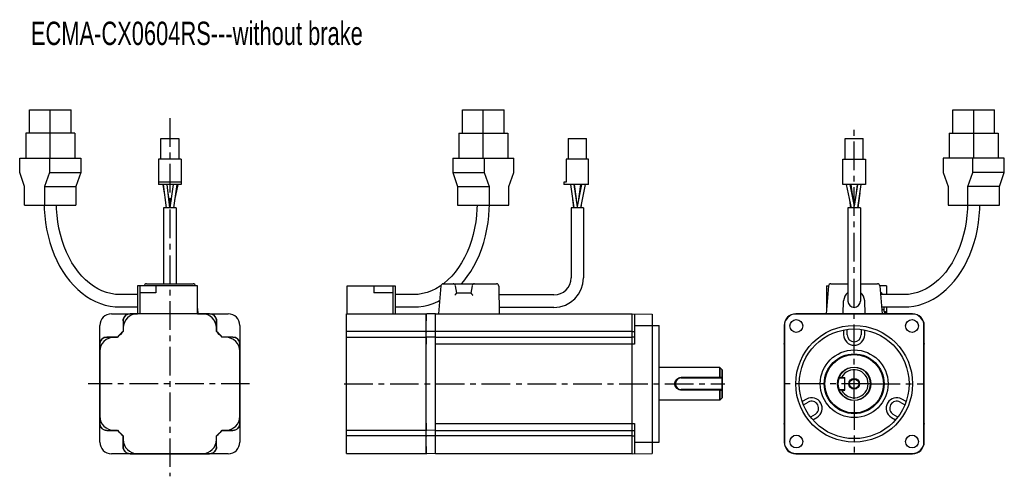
# Model space of a CAD drawing. Header units: millimetres. Extents: x 64 to 485, y 172 to 368.
import ezdxf

# ---------------------------------------------------------------- set-up
doc = ezdxf.new("R2010")
doc.units = ezdxf.units.MM
doc.header["$LTSCALE"] = 32.67
doc.linetypes.add('CENTER', pattern=[0.6, 0.375, -0.075, 0.075, -0.075])
doc.layers.get('0').update_dxf_attribs({"linetype": 'CONTINUOUS'})
for name, color, linetype in [('3_ALL_AXES', 7, 'CONTINUOUS'), ('7_ALL_FEATURES', 7, 'CONTINUOUS'), ('ECMA-CX0604XS-WITHOUT-BDXF_TEXT', 7, 'CONTINUOUS'), ('ENCODER_CABLDXF_CONTINUOUS_LINE', 7, 'CONTINUOUS'), ('POWER_CABLE_DXF_CONTINUOUS_LINE', 7, 'CONTINUOUS'), ('REAR_COVER_FDXF_CONTINUOUS_LINE', 7, 'CONTINUOUS')]:
    doc.layers.add(name, color=color, linetype=linetype)
doc.styles.get("Standard").update_dxf_attribs({"font": 'txt', "width": 0.7})

msp = doc.modelspace()

# ---------------------------------------------------------------- linework, layer by layer
at = {"color": 7, "linetype": 'Continuous'}
for p, q in [((326.97, 236.59), (337.47, 236.59)), ((337.47, 186.59), (337.47, 236.59)), ((326.97, 228.59), (241.77, 228.6)), ((344.27, 218.59), (337.47, 218.59)), ((363.47, 218.59), (337.47, 218.59)), ((363.47, 218.59), (337.47, 218.59)), ((364.47, 217.59), (363.47, 218.59)), ((364.47, 217.59), (363.47, 218.59)), ((363.47, 214.27), (363.47, 218.59)), ((364.47, 217.59), (364.47, 206.23)), ((364.47, 205.59), (364.47, 217.59)), ((364.47, 205.59), (364.47, 216.95)), ((346.97, 214.27), (363.47, 214.27)), ((346.97, 214.09), (346.97, 214.27)), ((346.97, 214.09), (364.27, 214.09)), ((363.81, 214.28), (363.47, 214.28)), ((364.47, 214.29), (364.27, 214.09)), ((346.97, 209.09), (364.27, 209.09)), ((346.97, 209.09), (346.97, 208.9)), ((363.47, 208.9), (346.97, 208.9)), ((363.47, 204.59), (363.47, 208.9)), ((364.27, 209.09), (364.47, 208.89)), ((363.47, 204.59), (337.47, 204.59)), ((363.47, 204.59), (337.47, 204.59)), ((364.47, 205.59), (363.47, 204.59)), ((364.47, 205.59), (363.47, 204.59)), ((241.77, 194.6), (326.97, 194.59)), ((326.97, 186.59), (337.47, 186.59))]:
    msp.add_line(p, q, dxfattribs=at)
for centre, radius in [((396.22, 236.34), 2.75), ((420.97, 211.59), 25), ((445.72, 236.34), 2.75), ((396.22, 186.84), 2.75), ((445.72, 186.84), 2.75)]:
    msp.add_circle(centre, radius, dxfattribs=at)
for centre, radius, start, end in [((346.99, 211.59), 2.72, 172.2064, 188.417), ((346.97, 211.59), 2.5, 90, 270), ((346.96, 211.87), 2.4, 89.6239, 90.2397)]:
    msp.add_arc(centre, radius, start, end, dxfattribs=at)
for points, knots in [([(344.3, 211.96), (344.34, 212.27), (344.54, 212.89), (345.15, 213.65), (345.98, 214.15), (346.62, 214.27), (346.95, 214.28)], [0, 0, 0, 0, 0.250939, 0.499248, 0.748031, 1, 1, 1, 1]), ([(346.97, 208.9), (346.65, 208.9), (346.01, 209.02), (345.31, 209.43), (344.86, 209.88), (344.5, 210.41), (344.35, 210.87), (344.3, 211.19)], [0, 0, 0, 0, 0.251695, 0.500282, 0.624646, 0.749331, 1, 1, 1, 1]), ([(363.8, 208.9), (363.91, 208.9), (364.13, 208.89), (364.36, 208.89), (364.47, 208.89)], [0, 0, 0, 0, 0.501703, 1, 1, 1, 1])]:
    msp.add_open_spline(points, degree=3, knots=knots, dxfattribs=at)
for points in [[(363.38, 214.09), (363.41, 214.15), (363.44, 214.21), (363.47, 214.27)], [(364.15, 214.28), (364.04, 214.28), (363.92, 214.28), (363.81, 214.28)], [(364.47, 214.28), (364.36, 214.28), (364.26, 214.28), (364.15, 214.28)], [(363.38, 209.09), (363.41, 209.03), (363.44, 208.97), (363.47, 208.9)], [(363.47, 208.9), (363.58, 208.9), (363.69, 208.9), (363.8, 208.9)]]:
    msp.add_open_spline(points, degree=3, dxfattribs=at)
at = {"layer": '3_ALL_AXES', "color": 7, "linetype": 'Continuous'}
for p, q in [((363.47, 218.59), (337.47, 218.59)), ((363.47, 204.59), (337.47, 204.59))]:
    msp.add_line(p, q, dxfattribs=at)
at = {"layer": '3_ALL_AXES', "color": 2, "linetype": 'CENTER'}
msp.add_line((202.77, 211.59), (365.62, 211.59), dxfattribs=at)
at = {"layer": '3_ALL_AXES', "color": 7, "linetype": 'Continuous'}
for radius in [12.79, 12.5]:
    msp.add_circle((420.97, 211.59), radius, dxfattribs=at)
at = {"layer": '7_ALL_FEATURES', "color": 2, "linetype": 'CENTER'}
for p, q in [((128.16, 325.4), (128.16, 171.94)), ((420.97, 205.15), (420.97, 320.4)), ((162.31, 211.59), (93.17, 211.59)), ((427.86, 211.59), (391.49, 211.59)), ((428.39, 211.59), (450.45, 211.59)), ((420.97, 204.16), (420.97, 182.11))]:
    msp.add_line(p, q, dxfattribs=at)
at = {"layer": '7_ALL_FEATURES', "color": 7, "linetype": 'Continuous'}
for p, q in [((103.16, 241.57), (110.85, 241.57)), ((114.3, 241.59), (111.16, 241.59)), ((111.16, 241.59), (114.3, 241.59)), ((145.16, 241.59), (139.96, 241.59)), ((139.96, 241.59), (145.16, 241.59)), ((145.46, 241.57), (153.16, 241.57)), ((237.77, 237.38), (237.77, 241.22)), ((241.77, 241.59), (238.07, 241.52)), ((241.77, 181.59), (241.77, 241.59)), ((241.77, 181.59), (241.77, 241.59)), ((241.77, 241.59), (325.97, 241.59)), ((325.97, 241.59), (334.47, 241.44)), ((325.97, 181.59), (325.97, 241.59)), ((325.97, 231.59), (325.97, 241.58)), ((326.97, 241.57), (326.97, 228.59)), ((334.47, 241.44), (334.47, 181.74)), ((403.97, 241.57), (395.97, 241.57)), ((445.97, 241.44), (395.97, 241.44)), ((437.97, 241.59), (403.97, 241.59)), ((437.95, 241.59), (403.99, 241.59)), ((445.97, 241.57), (437.97, 241.57)), ((98.18, 228.89), (98.18, 236.59)), ((108.16, 238.59), (108.16, 233.95)), ((108.16, 238.59), (108.16, 233.95)), ((148.16, 238.59), (148.16, 233.95)), ((148.16, 233.95), (148.16, 238.59)), ((158.14, 236.59), (158.14, 228.89)), ((390.99, 236.59), (390.99, 228.59)), ((391.12, 236.59), (391.12, 186.59)), ((450.82, 186.59), (450.82, 236.59)), ((450.95, 228.59), (450.95, 236.59)), ((203.77, 231.52), (203.77, 233.93)), ((237.77, 233.93), (203.77, 233.93)), ((237.77, 231.52), (237.77, 233.93)), ((241.77, 233.95), (238.07, 233.92)), ((325.97, 233.95), (241.77, 233.95)), ((325.97, 233.94), (326.97, 233.95)), ((416.47, 234.65), (416.47, 232.59)), ((417.97, 232.59), (417.97, 234.9)), ((423.97, 234.9), (423.97, 232.59)), ((425.47, 232.59), (425.47, 234.65)), ((98.16, 228.59), (98.16, 194.59)), ((98.16, 194.59), (98.16, 228.59)), ((105.8, 231.59), (101.16, 231.59)), ((101.16, 231.59), (105.8, 231.59)), ((155.16, 231.59), (150.52, 231.59)), ((155.16, 231.59), (150.52, 231.59)), ((158.16, 228.59), (158.16, 194.59)), ((158.16, 194.59), (158.16, 228.59)), ((237.77, 227.38), (237.77, 231.22)), ((241.77, 231.59), (238.07, 231.52)), ((241.77, 231.59), (325.97, 231.59)), ((326.97, 231.59), (325.97, 231.57)), ((325.97, 191.77), (325.97, 231.4)), ((390.97, 228.59), (390.97, 194.59)), ((390.97, 228.57), (390.97, 194.61)), ((450.97, 194.59), (450.97, 228.59)), ((450.97, 194.61), (450.97, 228.57)), ((337.47, 204.59), (337.47, 218.59)), ((363.47, 218.59), (363.47, 214.27)), ((364.47, 217.59), (363.47, 218.59)), ((364.47, 205.59), (364.47, 217.59)), ((364.47, 216.95), (364.47, 205.59)), ((363.47, 214.27), (346.97, 214.27)), ((346.97, 214.09), (364.27, 214.09)), ((363.38, 214.09), (363.47, 214.27)), ((364.47, 214.29), (364.27, 214.09)), ((414.63, 214.09), (414.5, 214.27)), ((414.63, 214.09), (416.97, 214.09)), ((415.61, 214.29), (415.59, 214.09)), ((415.61, 214.29), (416.97, 214.29)), ((416.97, 208.89), (416.97, 214.29)), ((364.27, 209.09), (346.97, 209.09)), ((363.47, 208.9), (346.97, 208.9)), ((363.38, 209.09), (363.47, 208.9)), ((363.47, 208.9), (363.47, 204.59)), ((364.47, 208.89), (364.27, 209.09)), ((414.63, 209.09), (414.5, 208.9)), ((414.63, 209.09), (416.97, 209.09)), ((415.61, 208.89), (415.59, 209.09)), ((415.61, 208.89), (416.97, 208.89)), ((364.47, 205.59), (363.47, 204.59)), ((364.47, 205.59), (363.47, 204.59)), ((400.53, 204.99), (398.74, 203.95)), ((399.28, 202.53), (401.28, 203.69)), ((440.66, 203.69), (442.65, 202.53)), ((443.19, 203.95), (441.41, 204.99)), ((404.28, 198.49), (402.28, 197.34)), ((439.65, 197.34), (437.66, 198.49)), ((98.18, 186.59), (98.18, 194.28)), ((158.14, 194.28), (158.14, 186.59)), ((237.77, 191.95), (237.77, 195.8)), ((326.97, 194.59), (326.97, 181.61)), ((390.99, 194.59), (390.99, 186.59)), ((403.24, 196.16), (405.03, 197.19)), ((436.91, 197.19), (438.69, 196.16)), ((450.95, 186.59), (450.95, 194.59)), ((101.16, 191.59), (105.8, 191.59)), ((101.16, 191.59), (105.8, 191.59)), ((155.16, 191.59), (150.52, 191.59)), ((150.52, 191.59), (155.16, 191.59)), ((203.77, 189.25), (203.77, 191.65)), ((237.77, 189.25), (237.77, 191.65)), ((241.77, 191.59), (238.07, 191.65)), ((241.77, 191.59), (325.97, 191.59)), ((325.97, 191.61), (326.97, 191.59)), ((325.97, 181.59), (325.97, 191.59)), ((108.16, 189.23), (108.16, 184.59)), ((108.16, 184.59), (108.16, 189.23)), ((148.16, 184.59), (148.16, 189.23)), ((148.16, 184.59), (148.16, 189.23)), ((237.77, 189.25), (203.77, 189.25)), ((237.77, 181.95), (237.77, 185.8)), ((241.77, 189.23), (238.07, 189.26)), ((325.97, 189.23), (241.77, 189.23)), ((325.97, 189.24), (326.97, 189.23)), ((110.85, 181.61), (103.16, 181.61)), ((145.16, 181.59), (111.16, 181.59)), ((111.16, 181.59), (145.16, 181.59)), ((153.16, 181.61), (145.46, 181.61)), ((241.77, 181.59), (238.07, 181.65)), ((325.97, 181.59), (241.77, 181.59)), ((325.97, 181.59), (334.47, 181.74)), ((395.97, 181.74), (445.97, 181.74)), ((395.97, 181.61), (403.97, 181.61)), ((403.97, 181.59), (437.97, 181.59)), ((403.99, 181.59), (437.95, 181.59)), ((437.97, 181.61), (445.97, 181.61))]:
    msp.add_line(p, q, dxfattribs=at)
for radius in [23.5, 14.5, 7.15, 2.29, 2]:
    msp.add_circle((420.97, 211.59), radius, dxfattribs=at)
for centre, radius, start, end in [((103.16, 236.59), 4.98, 90, 180), ((111.16, 238.59), 3, 90, 180), ((145.16, 238.59), 3, 0, 90), ((153.16, 236.59), 4.98, 0, 90), ((238.07, 241.22), 0.3, 91, 180), ((395.97, 236.59), 4.98, 90, 180), ((395.97, 236.59), 4.85, 90, 180), ((403.97, 238.59), 3, 90, 96.527), ((437.97, 238.59), 3, 83.473, 90), ((445.97, 236.59), 4.98, 0, 90), ((445.97, 236.59), 4.85, 0, 90), ((128.16, 211.59), 30, 131.8103, 138.1897), ((128.16, 211.59), 30, 131.8103, 138.1897), ((128.16, 211.59), 29.94, 131.7462, 138.2538), ((128.16, 211.59), 29.94, 41.7462, 48.2538), ((128.16, 211.59), 30, 41.8103, 48.1897), ((128.16, 211.59), 30, 41.8103, 48.1897), ((420.97, 232.59), 4.5, 180, 360), ((420.97, 232.59), 3, 180, 360), ((101.16, 228.59), 3, 90, 180), ((155.16, 228.59), 3, 0, 90), ((238.07, 231.22), 0.3, 91, 180), ((393.97, 228.59), 3, 173.473, 180), ((447.97, 228.59), 3, 0, 6.527), ((420.97, 211.59), 7, 157.5773, 157.4475), ((420.97, 211.59), 6, 206.7515, 153.2485), ((346.97, 211.59), 2.5, 90, 270), ((402.78, 201.09), 4.5, 300, 120), ((402.78, 201.09), 3, 300, 120), ((439.16, 201.09), 4.5, 60, 240), ((439.16, 201.09), 3, 60, 240), ((101.16, 194.59), 3, 180, 270), ((155.16, 194.59), 3, 270, 360), ((393.97, 194.59), 3, 180, 186.527), ((447.97, 194.59), 3, 353.473, 360), ((128.16, 211.59), 30, 221.8103, 228.1897), ((128.16, 211.59), 30, 221.8103, 228.1897), ((128.16, 211.59), 29.94, 221.7462, 228.2538), ((128.16, 211.59), 29.94, 311.7462, 318.2538), ((128.16, 211.59), 30, 311.8103, 318.1897), ((128.16, 211.59), 30, 311.8103, 318.1897), ((238.07, 191.95), 0.3, 180, 269), ((103.16, 186.59), 4.98, 180, 270), ((153.16, 186.59), 4.98, 270, 360), ((395.97, 186.59), 4.98, 180, 270), ((395.97, 186.59), 4.85, 180, 270), ((445.97, 186.59), 4.98, 270, 360), ((445.97, 186.59), 4.85, 270, 360), ((111.16, 184.59), 3, 180, 270), ((145.16, 184.59), 3, 270, 360), ((238.07, 181.95), 0.3, 180, 269), ((403.97, 184.59), 3, 263.473, 270), ((437.97, 184.59), 3, 270, 276.527)]:
    msp.add_arc(centre, radius, start, end, dxfattribs=at)
for points, start_tangent, end_tangent in [([(108.18, 238.96), (108.23, 239.26), (108.46, 239.89), (108.81, 240.46), (109.29, 240.93), (109.86, 241.29), (110.49, 241.51), (110.79, 241.57)], (0.123891, 0.992296), (0.992296, 0.123891)), ([(110.79, 241.57), (111.16, 241.59)], (0.992296, 0.123891), (1, 0)), ([(145.16, 241.59), (145.53, 241.57)], (1, 0), (0.992296, -0.123891)), ([(145.53, 241.57), (145.83, 241.51), (146.46, 241.29), (147.03, 240.93), (147.5, 240.46), (147.86, 239.89), (148.08, 239.26), (148.14, 238.96)], (0.992296, -0.123891), (0.123891, -0.992296)), ([(403.68, 241.57), (403.86, 241.59)], (0.994806, 0.101791), (0.999098, 0.042464)), ([(403.86, 241.59), (403.97, 241.59)], (0.999098, 0.042464), (0.999981, 0.00618)), ([(403.97, 241.59), (403.99, 241.59)], (0.999981, 0.00618), (1, 0)), ([(437.95, 241.59), (437.97, 241.59)], (1, 0), (0.999981, -0.00618)), ([(437.97, 241.59), (438.08, 241.59)], (0.999981, -0.00618), (0.999098, -0.042464)), ([(438.08, 241.59), (438.26, 241.57)], (0.999098, -0.042464), (0.994806, -0.101791)), ([(108.16, 238.59), (108.18, 238.96)], (0, 1), (0.123891, 0.992296)), ([(148.14, 238.96), (148.16, 238.59)], (0.123891, -0.992296), (0, -1)), ([(108.16, 233.95), (108.19, 233.93), (108.22, 233.92)], (0.912871, -0.408248), (0.912724, -0.408577)), ([(148.16, 233.95), (148.13, 233.93), (148.1, 233.92)], (-0.912871, -0.408248), (-0.912724, -0.408577)), ([(237.77, 233.79), (237.8, 233.84), (237.86, 233.88)], (0, 1), (0.921645, 0.388035)), ([(237.86, 233.88), (237.96, 233.91), (238.07, 233.92)], (0.921645, 0.388035), (0.999969, 0.007816)), ([(98.16, 228.59), (98.18, 228.96)], (0, 1), (0.123891, 0.992296)), ([(98.18, 228.96), (98.23, 229.26), (98.46, 229.89), (98.81, 230.46), (99.29, 230.93), (99.86, 231.29), (100.49, 231.51), (100.79, 231.57)], (0.123891, 0.992296), (0.992296, 0.123891)), ([(100.79, 231.57), (101.16, 231.59)], (0.992296, 0.123891), (1, 0)), ([(105.8, 231.59), (105.81, 231.56), (105.82, 231.53)], (0.408248, -0.912871), (0.408577, -0.912724)), ([(150.52, 231.59), (150.5, 231.56), (150.49, 231.53)], (-0.408248, -0.912871), (-0.408577, -0.912724)), ([(155.16, 231.59), (155.53, 231.57)], (1, 0), (0.992296, -0.123891)), ([(155.53, 231.57), (155.83, 231.51), (156.46, 231.29), (157.03, 230.93), (157.5, 230.46), (157.86, 229.89), (158.08, 229.26), (158.14, 228.96)], (0.992296, -0.123891), (0.123891, -0.992296)), ([(158.14, 228.96), (158.16, 228.59)], (0.123891, -0.992296), (0, -1)), ([(390.97, 228.7), (390.98, 228.87)], (0.042464, 0.999098), (0.101791, 0.994806)), ([(390.97, 228.59), (390.97, 228.7)], (0.00618, 0.999981), (0.042464, 0.999098)), ([(390.97, 228.57), (390.97, 228.59)], (0, 1), (0.00618, 0.999981)), ([(450.95, 228.87), (450.97, 228.7)], (0.101791, -0.994806), (0.042464, -0.999098)), ([(450.97, 228.7), (450.97, 228.59)], (0.042464, -0.999098), (0.00618, -0.999981)), ([(450.97, 228.59), (450.97, 228.57)], (0.00618, -0.999981), (0, -1)), ([(346.69, 208.92), (346.41, 208.96), (345.87, 209.13), (345.38, 209.41), (344.96, 209.79), (344.63, 210.25), (344.4, 210.76), (344.29, 211.3), (344.29, 211.86), (344.4, 212.42), (344.63, 212.93), (344.96, 213.38), (345.38, 213.76), (345.87, 214.04), (346.41, 214.22), (346.69, 214.26)], (-0.99457, 0.104069), (0.994503, 0.104711)), ([(346.69, 214.26), (346.97, 214.27)], (0.994503, 0.104711), (0.999955, -0.009513)), ([(363.47, 214.28), (363.59, 214.28), (363.81, 214.28), (364.15, 214.28), (364.36, 214.28), (364.42, 214.28)], (0.999998, -0.002184), (0.999994, -0.00341)), ([(364.42, 214.28), (364.47, 214.28)], (0.999994, -0.00341), (0.999994, -0.003503)), ([(414.55, 209.31), (414.46, 209.59), (414.37, 209.94), (414.28, 210.37), (414.21, 210.84), (414.17, 211.33), (414.17, 211.84), (414.21, 212.33), (414.28, 212.81), (414.37, 213.23), (414.46, 213.59), (414.55, 213.86)], (-0.173275, 0.984874), (0.17376, 0.984788)), ([(414.51, 214.28), (414.63, 214.28), (414.88, 214.28), (415.25, 214.28), (415.49, 214.28), (415.59, 214.28)], (0.999998, -0.002018), (0.999995, -0.003115)), ([(414.55, 213.86), (414.61, 214.03), (414.63, 214.09)], (0.17376, 0.984788), (-0.999983, -0.005801)), ([(415.59, 214.28), (415.61, 214.28)], (0.999995, -0.003115), (0.999995, -0.003137)), ([(346.97, 208.9), (346.69, 208.92)], (-0.99993, -0.011815), (-0.99457, 0.104069)), ([(364.26, 208.9), (364.15, 208.9), (363.81, 208.9), (363.59, 208.9), (363.47, 208.9)], (-0.999995, -0.003145), (-0.999998, -0.002184)), ([(364.47, 208.9), (364.36, 208.9), (364.26, 208.9)], (-0.999994, -0.003503), (-0.999995, -0.003145)), ([(415.37, 208.9), (415.25, 208.9), (414.88, 208.9), (414.63, 208.9), (414.51, 208.9)], (-0.999996, -0.002839), (-0.999998, -0.002018)), ([(414.57, 209.21), (414.55, 209.31)], (-0.371059, 0.928609), (-0.173275, 0.984874)), ([(414.63, 209.09), (414.61, 209.14), (414.57, 209.21)], (0.999979, -0.006526), (-0.371059, 0.928609)), ([(415.43, 208.9), (415.37, 208.9)], (-0.999996, -0.002911), (-0.999996, -0.002839)), ([(415.61, 208.9), (415.49, 208.9), (415.43, 208.9)], (-0.999995, -0.003137), (-0.999996, -0.002911)), ([(98.18, 194.22), (98.16, 194.59)], (-0.123891, 0.992296), (0, 1)), ([(100.79, 191.61), (100.49, 191.66), (99.86, 191.89), (99.29, 192.24), (98.81, 192.72), (98.46, 193.29), (98.23, 193.92), (98.18, 194.22)], (-0.992296, 0.123891), (-0.123891, 0.992296)), ([(158.14, 194.22), (158.08, 193.92), (157.86, 193.29), (157.5, 192.72), (157.03, 192.24), (156.46, 191.89), (155.83, 191.66), (155.53, 191.61)], (-0.123891, -0.992296), (-0.992296, -0.123891)), ([(158.16, 194.59), (158.14, 194.22)], (0, -1), (-0.123891, -0.992296)), ([(390.97, 194.59), (390.97, 194.61)], (-0.00618, 0.999981), (0, 1)), ([(390.97, 194.48), (390.97, 194.59)], (-0.042464, 0.999098), (-0.00618, 0.999981)), ([(390.98, 194.3), (390.97, 194.48)], (-0.101791, 0.994806), (-0.042464, 0.999098)), ([(450.97, 194.48), (450.95, 194.3)], (-0.042464, -0.999098), (-0.101791, -0.994806)), ([(450.97, 194.61), (450.97, 194.59)], (0, -1), (-0.00618, -0.999981)), ([(450.97, 194.59), (450.97, 194.48)], (-0.00618, -0.999981), (-0.042464, -0.999098)), ([(101.16, 191.59), (100.79, 191.61)], (-1, 0), (-0.992296, 0.123891)), ([(105.8, 191.59), (105.81, 191.62), (105.82, 191.65)], (0.408248, 0.912871), (0.408577, 0.912724)), ([(150.52, 191.59), (150.5, 191.62), (150.49, 191.65)], (-0.408248, 0.912871), (-0.408577, 0.912724)), ([(155.53, 191.61), (155.16, 191.59)], (-0.992296, -0.123891), (-1, 0)), ([(108.16, 189.23), (108.19, 189.24), (108.22, 189.25)], (0.912871, 0.408248), (0.912724, 0.408577)), ([(148.16, 189.23), (148.13, 189.24), (148.1, 189.25)], (-0.912871, 0.408248), (-0.912724, 0.408577)), ([(237.77, 189.39), (237.8, 189.34), (237.86, 189.29)], (0, -1), (0.921645, -0.388035)), ([(237.86, 189.29), (237.96, 189.27), (238.07, 189.26)], (0.921645, -0.388035), (0.999969, -0.007816)), ([(108.18, 184.22), (108.16, 184.59)], (-0.123891, 0.992296), (0, 1)), ([(110.79, 181.61), (110.49, 181.66), (109.86, 181.89), (109.29, 182.24), (108.81, 182.72), (108.46, 183.29), (108.23, 183.92), (108.18, 184.22)], (-0.992296, 0.123891), (-0.123891, 0.992296)), ([(111.16, 181.59), (110.79, 181.61)], (-1, 0), (-0.992296, 0.123891)), ([(145.53, 181.61), (145.16, 181.59)], (-0.992296, -0.123891), (-1, 0)), ([(148.14, 184.22), (148.08, 183.92), (147.86, 183.29), (147.5, 182.72), (147.03, 182.24), (146.46, 181.89), (145.83, 181.66), (145.53, 181.61)], (-0.123891, -0.992296), (-0.992296, -0.123891)), ([(148.16, 184.59), (148.14, 184.22)], (0, -1), (-0.123891, -0.992296)), ([(403.86, 181.59), (403.68, 181.6)], (-0.999098, 0.042464), (-0.994806, 0.101791)), ([(403.97, 181.59), (403.86, 181.59)], (-0.999981, 0.00618), (-0.999098, 0.042464)), ([(403.99, 181.59), (403.97, 181.59)], (-1, 0), (-0.999981, 0.00618)), ([(437.97, 181.59), (437.95, 181.59)], (-0.999981, -0.00618), (-1, 0)), ([(438.08, 181.59), (437.97, 181.59)], (-0.999098, -0.042464), (-0.999981, -0.00618)), ([(438.26, 181.6), (438.08, 181.59)], (-0.994806, -0.101791), (-0.999098, -0.042464))]:
    msp.add_spline(points, degree=3, dxfattribs=dict(at, start_tangent=start_tangent, end_tangent=end_tangent))
at = {"layer": 'ENCODER_CABLDXF_CONTINUOUS_LINE', "color": 7, "linetype": 'Continuous'}
for p, q in [((68.09, 318.96), (68.09, 328.96)), ((68.09, 328.96), (85.91, 328.96)), ((77, 308.16), (77, 328.96)), ((85.91, 318.96), (85.91, 328.96)), ((253.36, 318.96), (253.36, 328.96)), ((253.36, 328.96), (271.18, 328.96)), ((262.27, 308.16), (262.27, 328.96)), ((271.18, 318.96), (271.18, 328.96)), ((463.22, 318.96), (463.22, 328.96)), ((463.22, 328.96), (481.04, 328.96)), ((472.13, 308.16), (472.13, 328.96)), ((481.04, 318.96), (481.04, 328.96)), ((66.53, 318.96), (66.53, 308.16)), ((87.46, 318.96), (66.53, 318.96)), ((87.46, 318.96), (87.46, 308.16)), ((251.8, 318.96), (251.8, 308.16)), ((251.8, 318.96), (272.73, 318.96)), ((272.73, 318.96), (272.73, 308.16)), ((461.66, 318.96), (461.66, 308.16)), ((461.66, 318.96), (482.59, 318.96)), ((482.59, 318.96), (482.59, 308.16)), ((63.92, 302.16), (63.92, 308.16)), ((63.92, 308.16), (90.08, 308.16)), ((76.65, 308.16), (76.65, 302.16)), ((90.08, 308.16), (90.08, 302.16)), ((249.19, 308.16), (249.19, 302.16)), ((249.19, 308.16), (275.35, 308.16)), ((262.62, 308.16), (262.62, 302.16)), ((275.35, 302.16), (275.35, 308.16)), ((459.05, 308.16), (459.05, 302.16)), ((485.21, 308.16), (459.05, 308.16)), ((471.77, 302.16), (471.77, 308.16)), ((485.21, 302.16), (485.21, 308.16)), ((66.04, 296.16), (63.92, 302.16)), ((76.65, 302.16), (74.52, 296.16)), ((76.65, 302.16), (90.08, 302.16)), ((90.08, 302.16), (87.96, 296.16)), ((249.19, 302.16), (251.31, 296.16)), ((249.19, 302.16), (262.62, 302.16)), ((262.62, 302.16), (264.74, 296.16)), ((273.23, 296.16), (275.35, 302.16)), ((459.05, 302.16), (461.17, 296.16)), ((469.65, 296.16), (471.77, 302.16)), ((485.21, 302.16), (471.77, 302.16)), ((483.09, 296.16), (485.21, 302.16)), ((66.04, 288.16), (66.04, 296.16)), ((74.52, 296.16), (74.52, 288.16)), ((74.52, 296.16), (87.96, 296.16)), ((87.96, 296.16), (87.96, 288.16)), ((251.31, 296.16), (251.31, 288.16)), ((251.31, 296.16), (264.74, 296.16)), ((264.74, 296.16), (264.74, 288.16)), ((273.23, 288.16), (273.23, 296.16)), ((461.17, 296.16), (461.17, 288.16)), ((469.65, 288.16), (469.65, 296.16)), ((483.09, 296.16), (469.65, 296.16)), ((483.09, 288.16), (483.09, 296.16)), ((66.04, 288.16), (87.96, 288.16)), ((251.31, 288.16), (273.23, 288.16)), ((461.17, 288.16), (483.09, 288.16)), ((139.96, 253.52), (114.3, 253.52)), ((114.3, 253.52), (114.3, 241.52)), ((115.36, 253.52), (115.36, 241.52)), ((122.16, 253.52), (122.16, 250.52)), ((139.96, 241.52), (139.96, 253.52)), ((203.97, 241.52), (203.97, 253.52)), ((203.97, 253.52), (224.63, 253.52)), ((215.47, 253.52), (215.47, 250.52)), ((223.57, 253.52), (223.57, 241.52)), ((224.63, 253.52), (224.63, 241.52)), ((409.17, 253.52), (409.17, 243.87)), ((409.17, 253.52), (410.01, 253.52)), ((434.83, 253.52), (431.92, 253.52)), ((434.83, 253.52), (434.83, 249.81)), ((114.3, 249.81), (106.7, 249.81)), ((122.16, 250.52), (115.36, 250.52)), ((223.57, 250.52), (215.47, 250.52)), ((232.57, 249.81), (224.63, 249.81)), ((232.57, 249.81), (232.57, 249.81)), ((409.75, 250.52), (409.17, 250.52)), ((442.43, 249.81), (432.25, 249.81)), ((106.7, 244.51), (114.3, 244.51)), ((224.63, 244.51), (232.57, 244.51)), ((232.57, 244.51), (232.57, 244.51)), ((432.71, 244.51), (442.43, 244.51)), ((433.73, 244.51), (433.73, 242.52)), ((434.83, 244.51), (434.83, 241.59)), ((433.71, 243.22), (432.83, 243.22)), ((433.71, 243.22), (433.71, 242.52)), ((433.71, 242.52), (434.33, 242.52)), ((434.03, 241.59), (434.03, 242.52)), ((434.33, 242.52), (434.33, 241.59))]:
    msp.add_line(p, q, dxfattribs=at)
for points in [[(74.37, 288.15), (74.41, 286.45), (74.61, 283.52), (74.94, 280.62), (75.42, 277.75), (76.03, 274.93), (76.77, 272.16), (77.64, 269.48), (78.64, 266.87), (79.76, 264.37), (81, 261.97), (82.36, 259.68), (83.82, 257.53), (85.38, 255.51), (87.04, 253.65), (88.78, 251.94), (90.59, 250.39), (92.47, 249.02), (94.42, 247.82), (96.42, 246.8), (98.46, 245.97), (100.54, 245.32), (102.64, 244.86), (104.75, 244.59), (106.7, 244.51)], [(106.7, 249.81), (104.86, 249.9), (102.92, 250.2), (101.01, 250.7), (99.13, 251.39), (97.29, 252.29), (95.5, 253.37), (93.77, 254.64), (92.1, 256.08), (90.52, 257.69), (89.01, 259.45), (87.59, 261.37), (86.27, 263.43), (85.06, 265.63), (83.95, 267.94), (82.96, 270.37), (82.09, 272.9), (81.34, 275.51), (80.73, 278.19), (80.25, 280.93), (79.91, 283.72), (79.71, 286.54), (79.67, 288.15)], [(259.6, 288.15), (259.56, 286.54), (259.36, 283.72), (259.02, 280.93), (258.54, 278.19), (257.93, 275.51), (257.18, 272.9), (256.31, 270.37), (255.32, 267.94), (254.21, 265.62), (252.99, 263.43), (251.67, 261.37), (250.26, 259.45), (248.75, 257.69), (247.16, 256.08), (245.5, 254.64), (245.23, 254.44)], [(252.93, 254.44), (253.89, 255.51), (255.45, 257.53), (256.91, 259.69), (258.27, 261.97), (259.51, 264.37), (260.63, 266.87), (261.63, 269.48), (262.5, 272.17), (263.24, 274.93), (263.85, 277.75), (264.33, 280.62), (264.66, 283.52), (264.86, 286.45), (264.9, 288.15)], [(442.43, 244.51), (444.38, 244.59), (446.49, 244.86), (448.59, 245.32), (450.67, 245.97), (452.71, 246.8), (454.71, 247.82), (456.65, 249.02), (458.54, 250.39), (460.35, 251.94), (462.09, 253.65), (463.75, 255.51), (465.31, 257.53), (466.77, 259.68), (468.12, 261.97), (469.37, 264.37), (470.49, 266.87), (471.49, 269.48), (472.36, 272.16), (473.1, 274.93), (473.71, 277.75), (474.18, 280.62), (474.52, 283.52), (474.72, 286.45), (474.76, 288.16)], [(469.46, 288.16), (469.42, 286.54), (469.22, 283.72), (468.88, 280.93), (468.4, 278.19), (467.79, 275.51), (467.04, 272.9), (466.17, 270.37), (465.18, 267.94), (464.07, 265.63), (462.85, 263.43), (461.53, 261.37), (460.12, 259.45), (458.61, 257.69), (457.02, 256.08), (455.36, 254.64), (453.62, 253.37), (451.83, 252.29), (449.99, 251.39), (448.12, 250.7), (446.2, 250.2), (444.26, 249.9), (442.43, 249.81)], [(244.19, 253.68), (243.76, 253.37), (241.97, 252.29), (240.14, 251.39), (238.26, 250.7), (236.34, 250.2), (234.4, 249.9), (232.57, 249.81)], [(232.57, 244.51), (234.52, 244.59), (236.63, 244.86), (238.73, 245.32), (240.81, 245.97), (242.85, 246.8), (243.61, 247.19)]]:
    msp.add_lwpolyline(points, dxfattribs=at)
at = {"layer": 'ENCODER_CABLDXF_CONTINUOUS_LINE', "color": 7, "linetype": 'Continuous', "start_tangent": (0.839168, -0.543872), "end_tangent": (0.461779, -0.886995)}
msp.add_spline([(432.15, 251.02), (432.22, 250.97), (432.65, 250.6), (433.02, 250.12), (433.2, 249.81)], degree=3, dxfattribs=at)
at = {"layer": 'POWER_CABLE_DXF_CONTINUOUS_LINE', "color": 7, "linetype": 'Continuous'}
for p, q in [((124.26, 307.78), (124.26, 316.68)), ((124.26, 316.68), (132.06, 316.68)), ((132.06, 316.68), (132.06, 307.78)), ((298.62, 316.68), (298.62, 307.78)), ((298.62, 316.68), (306.42, 316.68)), ((306.42, 307.78), (306.42, 316.68)), ((417.07, 307.78), (417.07, 316.68)), ((417.07, 316.68), (424.87, 316.68)), ((424.87, 307.78), (424.87, 316.68)), ((123.36, 307.78), (123.36, 296.98)), ((132.96, 307.78), (123.36, 307.78)), ((132.96, 307.78), (132.96, 296.98)), ((297.72, 307.78), (297.72, 297.98)), ((307.32, 307.78), (297.72, 307.78)), ((307.32, 296.98), (307.32, 307.78)), ((416.17, 296.98), (416.17, 307.78)), ((416.17, 307.78), (425.77, 307.78)), ((425.77, 307.78), (425.77, 296.98)), ((132.96, 297.98), (123.36, 297.98)), ((132.96, 296.98), (123.36, 296.98)), ((125.23, 296.97), (125.78, 293.21)), ((125.31, 296.98), (126.56, 286.98)), ((126.82, 296.98), (128.07, 286.98)), ((129.62, 296.98), (128.17, 286.98)), ((131.14, 296.97), (129.68, 286.98)), ((131.52, 296.98), (130.16, 290.27)), ((296.72, 297.98), (296.72, 296.98)), ((297.72, 297.98), (296.72, 297.98)), ((307.32, 296.98), (296.72, 296.98)), ((299.54, 296.97), (301, 286.98)), ((301.06, 296.98), (302.44, 287.44)), ((301.18, 296.98), (301.95, 290.85)), ((304.35, 296.98), (302.43, 287.51)), ((303.93, 296.98), (302.86, 289.63)), ((305.88, 296.98), (303.86, 286.98)), ((425.77, 296.98), (416.17, 296.98)), ((417.61, 296.98), (419.63, 286.98)), ((419.14, 296.98), (421.03, 287.66)), ((419.5, 296.98), (420.44, 290.53)), ((422.38, 296.98), (421.02, 287.62)), ((422.31, 296.98), (421.86, 293.41)), ((423.89, 296.97), (422.44, 286.98)), ((127.27, 293.41), (128.1, 287.66)), ((423.35, 293.21), (422.57, 286.98)), ((125.51, 286.98), (125.51, 254.44)), ((130.81, 286.98), (125.51, 286.98)), ((128.68, 290.53), (128.1, 287.62)), ((130.81, 286.98), (130.81, 254.44)), ((299.87, 286.98), (299.87, 256.98)), ((305.17, 286.98), (299.87, 286.98)), ((300.46, 290.65), (300.92, 286.98)), ((304.34, 289.37), (304, 286.98)), ((305.17, 286.98), (305.17, 256.98)), ((418.32, 286.98), (418.32, 246.98)), ((423.62, 286.98), (418.32, 286.98)), ((418.97, 290.27), (419.44, 286.98)), ((423.62, 286.98), (423.62, 246.98)), ((118.2, 254.44), (138.12, 254.44)), ((244.17, 253.53), (243.12, 241.59)), ((245.16, 254.44), (267.91, 254.44)), ((250.92, 250.44), (250.36, 253.61)), ((257.48, 253.61), (256.92, 250.44)), ((268.91, 253.46), (269.12, 241.59)), ((410.01, 253.53), (408.97, 241.59)), ((411.01, 254.44), (418.32, 254.44)), ((423.62, 254.44), (430.93, 254.44)), ((431.92, 253.53), (432.97, 241.59)), ((256.92, 250.44), (250.92, 250.44)), ((292.52, 249.63), (268.98, 249.63)), ((416.28, 241.59), (416.47, 247.14)), ((425.66, 241.59), (425.47, 247.14)), ((139.96, 243.87), (140.16, 241.59)), ((292.52, 244.33), (269.07, 244.33))]:
    msp.add_line(p, q, dxfattribs=at)
for centre, radius, start, end in [((118.2, 253.44), 1, 90, 175), ((138.12, 253.44), 1, 5, 90), ((245.16, 253.44), 1, 90, 175), ((249.38, 253.44), 1, 10, 90), ((258.47, 253.44), 1, 90, 170), ((267.91, 253.44), 1, 1, 90), ((292.52, 256.98), 12.65, 270, 360), ((292.52, 256.98), 7.35, 270, 360), ((411.01, 253.44), 1, 90, 175), ((430.93, 253.44), 1, 5, 90), ((420.97, 246.98), 4.5, 126.0843, 178), ((420.97, 246.98), 4.5, 2, 53.9157), ((420.97, 246.98), 2.65, 180, 360)]:
    msp.add_arc(centre, radius, start, end, dxfattribs=at)
for points, start_tangent, end_tangent in [([(130.92, 296.95), (130.75, 296.96), (130.55, 296.96), (130.35, 296.98)], (-1, 0), (-0.997123, 0.075796)), ([(131.14, 296.98), (131.12, 296.96), (131.04, 296.96), (130.92, 296.95)], (-0.262273, -0.964994), (-1, 0)), ([(299.76, 296.95), (299.64, 296.96), (299.56, 296.96), (299.54, 296.98)], (-1, 0), (-0.262273, 0.964994)), ([(300.33, 296.98), (300.13, 296.96), (299.93, 296.96), (299.76, 296.95)], (-0.997123, -0.075796), (-1, 0)), ([(423.67, 296.95), (423.51, 296.96), (423.31, 296.96), (423.1, 296.98)], (-1, 0), (-0.997141, 0.07556)), ([(423.89, 296.98), (423.87, 296.96), (423.8, 296.96), (423.67, 296.95)], (-0.261421, -0.965225), (-1, 0)), ([(128.1, 287.63), (128.1, 287.62), (128.09, 287.58), (128.08, 287.51), (128.07, 287.44), (128.07, 287.35), (128.06, 287.27), (128.05, 287.22)], (-0.215446, -0.976516), (-0.090112, -0.995932)), ([(302.45, 287.45), (302.45, 287.42), (302.45, 287.36)], (0.127757, -0.991806), (0.093329, -0.995635)), ([(302.45, 287.36), (302.46, 287.28), (302.46, 287.19), (302.47, 287.09), (302.47, 286.98)], (0.093329, -0.995635), (0.045976, -0.998943)), ([(421, 287.04), (421, 287.1), (421.01, 287.22), (421.01, 287.32), (421.01, 287.41), (421.01, 287.5), (421.02, 287.57), (421.02, 287.62), (421.02, 287.63)], (0.030039, 0.999549), (0.158791, 0.987312)), ([(421, 286.98), (421, 287.04)], (0.031247, 0.999512), (0.030039, 0.999549)), ([(250.92, 250.44), (250.88, 250.41), (250.81, 250.35), (250.72, 250.25), (250.61, 250.13), (250.49, 249.99), (250.35, 249.84), (250.22, 249.69), (250.08, 249.53)], (-1, 0), (-0.644474, -0.764626)), ([(256.92, 250.44), (256.96, 250.41), (257.03, 250.35), (257.12, 250.25), (257.23, 250.13), (257.36, 249.99), (257.49, 249.84), (257.62, 249.69), (257.76, 249.53)], (1, 0), (0.644474, -0.764626))]:
    msp.add_spline(points, degree=3, dxfattribs=dict(at, start_tangent=start_tangent, end_tangent=end_tangent))
at = {"layer": 'REAR_COVER_FDXF_CONTINUOUS_LINE', "color": 7, "linetype": 'Continuous'}
for p, q in [((142.09, 241.52), (114.22, 241.52)), ((203.77, 233.93), (203.77, 241.52)), ((203.77, 241.52), (237.77, 241.52)), ((237.77, 241.52), (237.77, 238.52)), ((237.77, 233.93), (237.77, 237.38)), ((108.22, 235.52), (108.22, 233.93)), ((148.09, 233.93), (148.09, 235.52)), ((105.82, 231.52), (104.22, 231.52)), ((152.09, 231.52), (150.5, 231.52)), ((203.77, 191.65), (203.77, 231.52)), ((203.77, 231.52), (237.77, 231.52)), ((237.77, 231.52), (237.77, 228.52)), ((98.22, 225.52), (98.22, 197.65)), ((158.09, 197.65), (158.09, 225.52)), ((237.77, 195.8), (237.77, 227.38)), ((237.77, 194.65), (237.77, 191.65)), ((104.22, 191.65), (105.82, 191.65)), ((150.5, 191.65), (152.09, 191.65)), ((203.77, 191.65), (237.77, 191.65)), ((108.22, 189.25), (108.22, 187.65)), ((148.09, 187.65), (148.09, 189.25)), ((203.77, 181.65), (203.77, 189.25)), ((237.77, 185.8), (237.77, 189.25)), ((114.22, 181.65), (142.09, 181.65)), ((203.77, 181.65), (237.77, 181.65)), ((237.77, 184.65), (237.77, 181.65))]:
    msp.add_line(p, q, dxfattribs=at)
for centre, start, end in [((114.22, 235.52), 90, 180), ((142.09, 235.52), 0, 90), ((104.22, 225.52), 90, 180), ((152.09, 225.52), 0, 90), ((104.22, 197.65), 180, 270), ((152.09, 197.65), 270, 360), ((114.22, 187.65), 180, 270), ((142.09, 187.65), 270, 360)]:
    msp.add_arc(centre, 6, start, end, dxfattribs=at)

# ---------------------------------------------------------------- texts
at = {"layer": 'ECMA-CX0604XS-WITHOUT-BDXF_TEXT', "color": 2, "linetype": 'Continuous', "width": 0.7}
msp.add_text('ECMA-CX0604RS---without brake', height=10, dxfattribs=at).set_placement((68.71, 356.7))

doc.saveas('drawing.dxf')
